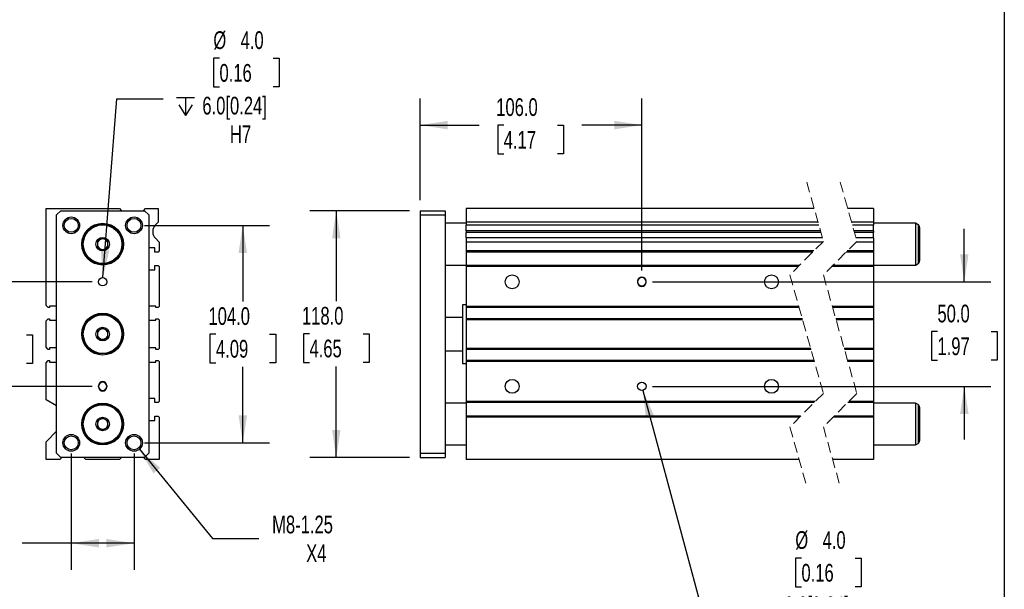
# Model space of a CAD drawing. Header units: millimetres. Extents: x 25 to 1095, y 25 to 838.
# Tile 4 of 5: x 621 to 1092, y 323 to 595. Entities that reach past the tile are written whole.
import ezdxf

# ---------------------------------------------------------------- set-up
doc = ezdxf.new("R2010")
doc.units = ezdxf.units.MM
doc.header["$LTSCALE"] = 4
doc.linetypes.add('SLD-Dashed', pattern=[1.905, 1.27, -0.635])
doc.linetypes.add('SLD-Solid', pattern=[0])
doc.layers.add('DIMENSIONS', color=140, linetype='SLD-Solid', lineweight=25)
doc.layers.add('TEXT', color=140, linetype='SLD-Solid', lineweight=25)
doc.styles.add('SLDTEXTSTYLE0', font='TXT', dxfattribs={"width": 0.7})
doc.dimstyles.new('SLDDIMSTYLE0', dxfattribs={"dimtxt": 8.632031, "dimasz": 13.208, "dimexe": 0, "dimexo": 0.0625, "dimgap": 2.158008, "dimtad": 0, "dimtih": 1, "dimtoh": 1, "dimrnd": 1e-09, "dimzin": 4, "dimdsep": 46, "dimtxsty": 'SLDTEXTSTYLE0', "dimsah": 1, "dimcen": 0.09, "dimadec": 0, "dimazin": 1, "dimtfac": 1, "dimtmove": 0, "dimatfit": 0, "dimfxl": 0, "dimfrac": 2, "dimtolj": 1, "dimtzin": 12, "dimarcsym": 0})
doc.dimstyles.new('SLDDIMSTYLE1', dxfattribs={"dimtxt": 8.632031, "dimasz": 13.208, "dimexe": 0, "dimexo": 0.0625, "dimgap": 2.158008, "dimtad": 0, "dimtih": 1, "dimtoh": 1, "dimrnd": 1e-09, "dimzin": 12, "dimdsep": 46, "dimtxsty": 'SLDTEXTSTYLE0', "dimsah": 1, "dimcen": 0, "dimadec": 0, "dimazin": 3, "dimtfac": 1, "dimtofl": 0, "dimtmove": 0, "dimatfit": 3, "dimfxl": 0, "dimfrac": 2, "dimtolj": 1, "dimtzin": 12, "dimarcsym": 0})
doc.dimstyles.new('SLDDIMSTYLE3', dxfattribs={"dimtxt": 8.632031, "dimasz": 13.208, "dimexe": 0, "dimexo": 0.0625, "dimgap": 2.158008, "dimtad": 0, "dimtih": 1, "dimtoh": 1, "dimrnd": 1e-09, "dimzin": 4, "dimdsep": 46, "dimtxsty": 'SLDTEXTSTYLE0', "dimsah": 1, "dimcen": 0.09, "dimadec": 0, "dimazin": 1, "dimtfac": 1, "dimtofl": 0, "dimtmove": 0, "dimatfit": 3, "dimfxl": 0, "dimfrac": 2, "dimtolj": 1, "dimtzin": 12, "dimarcsym": 0})
doc.dimstyles.new('SLDDIMSTYLE4', dxfattribs={"dimtxt": 8.632031, "dimasz": 13.208, "dimexe": 0, "dimexo": 0.0625, "dimgap": 2.158008, "dimtad": 0, "dimtih": 1, "dimtoh": 1, "dimrnd": 1e-09, "dimzin": 4, "dimdsep": 46, "dimtxsty": 'SLDTEXTSTYLE0', "dimsah": 1, "dimcen": 0, "dimadec": 0, "dimazin": 1, "dimtfac": 1, "dimtofl": 0, "dimtmove": 0, "dimatfit": 3, "dimfxl": 0, "dimfrac": 2, "dimtolj": 1, "dimtzin": 12, "dimarcsym": 0})

# ---------------------------------------------------------------- blocks, each defined once
blk = doc.blocks.new('_D_10')
at = {"layer": 'DIMENSIONS'}
for p, q in [((611.95, 469.68), (611.95, 495.08)), ((656.06, 469.68), (599.25, 469.68)), ((599.13, 444.34), (596.23, 444.34)), ((596.23, 444.34), (596.23, 430.62)), ((624.78, 444.34), (627.68, 444.34)), ((627.68, 444.34), (627.68, 430.62)), ((596.23, 430.62), (599.13, 430.62)), ((627.68, 430.62), (624.78, 430.62)), ((656.06, 419.68), (599.25, 419.68)), ((611.95, 419.68), (611.95, 394.28))]:
    blk.add_line(p, q, dxfattribs=at)
for points in [[(611.95, 469.68), (613.99, 482.89), (609.92, 482.89)], [(611.95, 419.68), (609.92, 406.47), (613.99, 406.47)]]:
    blk.add_solid(points, dxfattribs=at)
at = {"layer": 'DIMENSIONS', "char_height": 8.467, "attachment_point": 1, "style": 'SLDTEXTSTYLE0'}
for s, insert in [('50.0', (599.13, 457.19)), ('1.97', (599.13, 441.54))]:
    blk.add_mtext(s, dxfattribs=dict(at, insert=insert))
blk = doc.blocks.new('_D_11')
at = {"layer": 'DIMENSIONS'}
for p, q in [((681.22, 496.68), (740.84, 496.68)), ((728.14, 496.68), (728.14, 460.33)), ((715.32, 444.68), (712.42, 444.68)), ((712.42, 444.68), (712.42, 430.96)), ((740.97, 444.68), (743.87, 444.68)), ((743.87, 444.68), (743.87, 430.96)), ((712.42, 430.96), (715.32, 430.96)), ((728.14, 392.68), (728.14, 429.03)), ((743.87, 430.96), (740.97, 430.96)), ((681.22, 392.68), (740.84, 392.68))]:
    blk.add_line(p, q, dxfattribs=at)
for points in [[(728.14, 496.68), (726.11, 483.47), (730.17, 483.47)], [(728.14, 392.68), (730.17, 405.89), (726.11, 405.89)]]:
    blk.add_solid(points, dxfattribs=at)
at = {"layer": 'DIMENSIONS', "char_height": 8.467, "attachment_point": 1, "style": 'SLDTEXTSTYLE0'}
for s, insert in [('104.0', (711.73, 457.52)), ('4.09', (715.32, 441.87))]:
    blk.add_mtext(s, dxfattribs=dict(at, insert=insert))
blk = doc.blocks.new('_D_12')
at = {"layer": 'DIMENSIONS'}
for p, q in [((646.14, 387.6), (646.14, 331.98)), ((676.14, 387.6), (676.14, 331.98)), ((585.33, 344.68), (582.43, 344.68)), ((582.43, 344.68), (582.43, 330.96)), ((610.98, 344.68), (613.88, 344.68)), ((613.88, 344.68), (613.88, 330.96)), ((646.14, 344.68), (622.67, 344.68)), ((676.14, 344.68), (646.14, 344.68)), ((582.43, 330.96), (585.33, 330.96)), ((613.88, 330.96), (610.98, 330.96))]:
    blk.add_line(p, q, dxfattribs=at)
for points in [[(646.14, 344.68), (659.35, 342.65), (659.35, 346.71)], [(676.14, 344.68), (662.93, 346.71), (662.93, 342.65)]]:
    blk.add_solid(points, dxfattribs=at)
at = {"layer": 'DIMENSIONS', "char_height": 8.467, "attachment_point": 1, "style": 'SLDTEXTSTYLE0'}
for s, insert in [('30.0', (585.33, 357.52)), ('1.18', (585.33, 341.87))]:
    blk.add_mtext(s, dxfattribs=dict(at, insert=insert))
blk = doc.blocks.new('_D_13')
at = {"layer": 'DIMENSIONS'}
for p, q in [((678.68, 389.58), (713.59, 346.95)), ((713.59, 346.95), (735.81, 346.95))]:
    blk.add_line(p, q, dxfattribs=at)
blk.add_solid([(678.68, 389.58), (685.47, 378.08), (688.62, 380.65)], dxfattribs=at)
at = {"layer": 'DIMENSIONS', "char_height": 8.467, "attachment_point": 1, "style": 'SLDTEXTSTYLE0'}
for s, insert in [('M8-1.25', (742.16, 357.86)), ('X4', (758.44, 344.14))]:
    blk.add_mtext(s, dxfattribs=dict(at, insert=insert))
blk = doc.blocks.new('SW_SYMBOL_HOLE_DEPTH')
at = {"layer": 'DIMENSIONS', "color": 0}
for p, q in [((0, 3500), (3200, 3500)), ((400, 2220), (1600, 300)), ((1600, 3500), (1600, 300)), ((2800, 2220), (1600, 300))]:
    blk.add_line(p, q, dxfattribs=at)
blk = doc.blocks.new('_D_14')
at = {"layer": 'DIMENSIONS'}
for p, q in [((716.99, 576.63), (714.1, 576.63)), ((714.1, 576.63), (714.1, 562.91)), ((742.65, 576.63), (745.54, 576.63)), ((745.54, 576.63), (745.54, 562.91)), ((714.1, 562.91), (716.99, 562.91)), ((745.54, 562.91), (742.65, 562.91)), ((661.3, 471.67), (667.88, 557.23)), ((667.88, 557.23), (690.11, 557.23))]:
    blk.add_line(p, q, dxfattribs=at)
blk.add_solid([(661.3, 471.67), (664.34, 484.69), (660.28, 485)], dxfattribs=at)
at = {"layer": 'DIMENSIONS', "xscale": 0.002688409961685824, "yscale": 0.002688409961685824, "zscale": 0.002688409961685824}
blk.add_blockref('SW_SYMBOL_HOLE_DEPTH', (696.46, 548.4), dxfattribs=at)
at = {"layer": 'DIMENSIONS', "char_height": 8.467, "attachment_point": 1, "style": 'SLDTEXTSTYLE0'}
for s, insert in [('%%c', (714.07, 589.47)), ('4.0', (727.1, 589.47)), ('0.16', (716.99, 573.82)), ('6.0[0.24]', (708.81, 558.17)), ('H7', (721.99, 544.45))]:
    blk.add_mtext(s, dxfattribs=dict(at, insert=insert))
blk = doc.blocks.new('_D_15')
at = {"layer": 'DIMENSIONS'}
for p, q in [((807.83, 503.68), (760.14, 503.68)), ((772.84, 503.68), (772.84, 460.48)), ((760.02, 444.83), (757.12, 444.83)), ((757.12, 444.83), (757.12, 431.11)), ((785.67, 444.83), (788.57, 444.83)), ((788.57, 444.83), (788.57, 431.11)), ((757.12, 431.11), (760.02, 431.11)), ((772.84, 385.68), (772.84, 429.18)), ((788.57, 431.11), (785.67, 431.11)), ((807.83, 385.68), (760.14, 385.68))]:
    blk.add_line(p, q, dxfattribs=at)
for points in [[(772.84, 503.68), (770.81, 490.47), (774.87, 490.47)], [(772.84, 385.68), (774.87, 398.89), (770.81, 398.89)]]:
    blk.add_solid(points, dxfattribs=at)
at = {"layer": 'DIMENSIONS', "char_height": 8.467, "attachment_point": 1, "style": 'SLDTEXTSTYLE0'}
for s, insert in [('118.0', (756.43, 457.68)), ('4.65', (760.02, 442.03))]:
    blk.add_mtext(s, dxfattribs=dict(at, insert=insert))
blk = doc.blocks.new('_D_16')
at = {"layer": 'DIMENSIONS'}
for p, q in [((812.91, 508.76), (812.91, 557.31)), ((918.91, 475.01), (918.91, 557.31)), ((812.91, 544.61), (841.19, 544.61)), ((852.89, 544.61), (849.99, 544.61)), ((849.99, 544.61), (849.99, 530.89)), ((878.54, 544.61), (881.44, 544.61)), ((881.44, 544.61), (881.44, 530.89)), ((918.91, 544.61), (890.23, 544.61)), ((849.99, 530.89), (852.89, 530.89)), ((881.44, 530.89), (878.54, 530.89))]:
    blk.add_line(p, q, dxfattribs=at)
for points in [[(812.91, 544.61), (826.12, 542.57), (826.12, 546.64)], [(918.91, 544.61), (905.71, 546.64), (905.71, 542.57)]]:
    blk.add_solid(points, dxfattribs=at)
at = {"layer": 'DIMENSIONS', "char_height": 8.467, "attachment_point": 1, "style": 'SLDTEXTSTYLE0'}
for s, insert in [('106.0', (849.3, 557.45)), ('4.17', (852.89, 541.8))]:
    blk.add_mtext(s, dxfattribs=dict(at, insert=insert))
blk = doc.blocks.new('_D_17')
at = {"layer": 'DIMENSIONS'}
for p, q in [((919.43, 417.75), (946.11, 318.19)), ((995.22, 337.58), (992.32, 337.58)), ((992.32, 337.58), (992.32, 323.86)), ((1020.87, 337.58), (1023.77, 337.58)), ((1023.77, 337.58), (1023.77, 323.86)), ((992.32, 323.86), (995.22, 323.86)), ((1023.77, 323.86), (1020.87, 323.86)), ((946.11, 318.19), (968.33, 318.19))]:
    blk.add_line(p, q, dxfattribs=at)
blk.add_solid([(919.43, 417.75), (920.89, 404.46), (924.81, 405.51)], dxfattribs=at)
at = {"layer": 'DIMENSIONS', "xscale": 0.002688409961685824, "yscale": 0.002688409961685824, "zscale": 0.002688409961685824}
blk.add_blockref('SW_SYMBOL_HOLE_DEPTH', (974.68, 309.35), dxfattribs=at)
at = {"layer": 'DIMENSIONS', "char_height": 8.467, "attachment_point": 1, "style": 'SLDTEXTSTYLE0'}
for s, insert in [('%%c', (992.29, 350.43)), ('4.0', (1005.33, 350.43)), ('0.16', (995.22, 334.78)), ('6.0[0.24]', (987.03, 319.13)), ('H7', (1000.21, 305.41))]:
    blk.add_mtext(s, dxfattribs=dict(at, insert=insert))
blk = doc.blocks.new('_D_18')
at = {"layer": 'DIMENSIONS'}
for p, q in [((1073.06, 469.68), (1073.06, 495.08)), ((923.99, 469.68), (1085.76, 469.68)), ((1060.24, 445.9), (1057.34, 445.9)), ((1057.34, 445.9), (1057.34, 432.18)), ((1085.89, 445.9), (1088.79, 445.9)), ((1088.79, 445.9), (1088.79, 432.18)), ((1057.34, 432.18), (1060.24, 432.18)), ((1088.79, 432.18), (1085.89, 432.18)), ((923.99, 419.68), (1085.76, 419.68)), ((1073.06, 419.68), (1073.06, 394.28))]:
    blk.add_line(p, q, dxfattribs=at)
for points in [[(1073.06, 469.68), (1075.1, 482.89), (1071.03, 482.89)], [(1073.06, 419.68), (1071.03, 406.47), (1075.1, 406.47)]]:
    blk.add_solid(points, dxfattribs=at)
at = {"layer": 'DIMENSIONS', "char_height": 8.467, "attachment_point": 1, "style": 'SLDTEXTSTYLE0'}
for s, insert in [('50.0', (1060.24, 458.75)), ('1.97', (1060.24, 443.1))]:
    blk.add_mtext(s, dxfattribs=dict(at, insert=insert))

msp = doc.modelspace()

# ---------------------------------------------------------------- linework, layer by layer
at = {"color": 7, "linetype": 'SLD-Dashed', "lineweight": 18}
for p, q in [((997.724, 517.378), (1005.724, 489.028)), ((1013.724, 517.378), (1021.724, 489.028)), ((1005.724, 489.028), (989.724, 473.028)), ((1021.724, 489.028), (1005.724, 473.028)), ((989.724, 473.028), (1005.724, 416.328)), ((1005.724, 473.028), (1021.724, 416.328)), ((1005.724, 416.328), (989.724, 400.328)), ((1021.724, 416.328), (1005.724, 400.328)), ((989.724, 400.328), (997.724, 371.978)), ((1005.724, 400.328), (1013.724, 371.978))]:
    msp.add_line(p, q, dxfattribs=at)
for p, q in [((634.143, 458.358), (634.143, 504.678)), ((634.143, 504.678), (669.143, 504.678)), ((639.143, 501.678), (641.143, 503.678)), ((641.143, 503.678), (681.143, 503.678)), ((669.143, 504.678), (670.143, 503.678)), ((680.643, 503.678), (681.643, 504.678)), ((681.143, 503.678), (683.143, 501.678)), ((681.643, 504.678), (687.643, 504.678)), ((687.643, 504.678), (687.643, 498.178)), ((812.915, 503.678), (824.915, 503.678)), ((812.915, 503.678), (812.915, 501.678)), ((824.915, 503.678), (824.915, 501.678)), ((1001.308, 504.678), (834.915, 504.678)), ((834.915, 504.678), (834.915, 498.178)), ((1029.714, 504.678), (1017.308, 504.678)), ((1029.714, 504.678), (1029.714, 498.178)), ((639.143, 387.678), (639.143, 501.678)), ((683.143, 501.678), (683.143, 387.678)), ((812.915, 501.678), (812.915, 387.678)), ((812.915, 501.678), (824.915, 501.678)), ((824.915, 501.678), (824.915, 387.678)), ((687.643, 498.178), (686.178, 496.714)), ((834.915, 497.678), (824.915, 497.678)), ((1003.142, 498.178), (834.915, 498.178)), ((834.915, 498.178), (834.915, 496.714)), ((1003.555, 496.714), (834.915, 496.714)), ((834.915, 494.028), (834.915, 496.714)), ((1029.714, 498.178), (1019.142, 498.178)), ((1029.714, 496.714), (1019.555, 496.714)), ((1029.714, 498.178), (1029.714, 496.714)), ((1049.714, 497.678), (1029.714, 497.678)), ((1029.714, 494.028), (1029.714, 496.714)), ((1050.964, 496.957), (1049.714, 497.678)), ((1049.714, 497.678), (1049.714, 477.678)), ((1050.964, 496.957), (1050.964, 478.4)), ((1051.714, 495.658), (1051.714, 479.699)), ((685.143, 494.028), (685.143, 493.328)), ((686.178, 490.643), (688.143, 488.678)), ((1004.313, 494.028), (834.915, 494.028)), ((834.915, 494.028), (834.915, 493.328)), ((1004.511, 493.328), (834.915, 493.328)), ((834.915, 490.643), (834.915, 493.328)), ((1005.269, 490.643), (834.915, 490.643)), ((834.915, 490.643), (834.915, 488.678)), ((1029.714, 494.028), (1020.313, 494.028)), ((1029.714, 493.328), (1020.511, 493.328)), ((1029.714, 490.643), (1021.269, 490.643)), ((1029.714, 494.028), (1029.714, 493.328)), ((1029.714, 490.643), (1029.714, 493.328)), ((1029.714, 490.643), (1029.714, 488.678)), ((686.143, 485.928), (683.143, 485.928)), ((686.143, 483.928), (686.143, 485.928)), ((688.143, 488.678), (688.143, 484.428)), ((1005.374, 488.678), (834.915, 488.678)), ((834.915, 488.678), (834.915, 484.428)), ((1029.714, 488.678), (1021.374, 488.678)), ((1029.714, 488.678), (1029.714, 484.428)), ((687.643, 483.928), (686.143, 483.928)), ((688.143, 484.428), (687.643, 483.928)), ((1001.124, 484.428), (834.915, 484.428)), ((834.915, 484.428), (834.915, 483.928)), ((1000.624, 483.928), (834.915, 483.928)), ((834.915, 483.928), (834.915, 477.428)), ((1029.714, 483.928), (1016.624, 483.928)), ((1029.714, 484.428), (1017.124, 484.428)), ((1029.714, 484.428), (1029.714, 483.928)), ((1029.714, 483.928), (1029.714, 477.428)), ((683.143, 475.428), (686.143, 475.428)), ((686.143, 475.428), (686.143, 477.428)), ((686.143, 477.428), (687.643, 477.428)), ((687.643, 477.428), (688.143, 476.928)), ((688.143, 476.928), (688.143, 457.858)), ((824.915, 477.678), (834.915, 477.678)), ((994.124, 477.428), (834.915, 477.428)), ((834.915, 477.428), (834.915, 476.928)), ((993.624, 476.928), (834.915, 476.928)), ((834.915, 476.928), (834.915, 457.858)), ((1029.714, 476.928), (1009.624, 476.928)), ((1029.714, 477.428), (1010.124, 477.428)), ((1029.714, 477.678), (1049.714, 477.678)), ((1029.714, 477.428), (1029.714, 476.928)), ((1029.714, 476.928), (1029.714, 457.858)), ((1049.714, 477.678), (1050.964, 478.4)), ((916.915, 469.928), (916.915, 469.428)), ((920.915, 469.428), (920.915, 469.928)), ((635.143, 457.358), (634.143, 458.358)), ((635.793, 457.358), (635.143, 457.358)), ((639.143, 458.078), (635.793, 458.078)), ((635.793, 458.078), (635.793, 457.358)), ((686.493, 458.078), (683.143, 458.078)), ((686.493, 457.358), (686.493, 458.078)), ((687.643, 457.358), (686.493, 457.358)), ((688.143, 457.858), (687.643, 457.358)), ((834.915, 458.678), (833.165, 458.678)), ((833.165, 458.678), (833.165, 430.678)), ((994.005, 457.858), (834.915, 457.858)), ((834.915, 457.858), (834.915, 457.358)), ((994.146, 457.358), (834.915, 457.358)), ((834.915, 457.358), (834.915, 452.008)), ((1029.714, 457.858), (1010.005, 457.858)), ((1029.714, 457.358), (1010.146, 457.358)), ((1029.714, 457.858), (1029.714, 457.358)), ((1029.714, 457.358), (1029.714, 452.008)), ((634.143, 451.008), (635.143, 452.008)), ((635.143, 452.008), (635.793, 452.008)), ((635.793, 452.008), (635.793, 451.278)), ((686.493, 451.278), (686.493, 452.008)), ((686.493, 452.008), (687.643, 452.008)), ((687.643, 452.008), (688.143, 451.508)), ((833.165, 452.678), (824.915, 452.678)), ((995.656, 452.008), (834.915, 452.008)), ((834.915, 452.008), (834.915, 451.508)), ((1029.714, 452.008), (1011.656, 452.008)), ((1029.714, 452.008), (1029.714, 451.508)), ((634.143, 438.348), (634.143, 451.008)), ((635.793, 451.278), (639.143, 451.278)), ((683.143, 451.278), (686.493, 451.278)), ((688.143, 451.508), (688.143, 437.848)), ((995.797, 451.508), (834.915, 451.508)), ((834.915, 451.508), (834.915, 437.848)), ((1029.714, 451.508), (1011.797, 451.508)), ((1029.714, 451.508), (1029.714, 437.848)), ((635.143, 437.348), (634.143, 438.348)), ((639.143, 438.078), (635.793, 438.078)), ((635.793, 438.078), (635.793, 437.348)), ((686.493, 438.078), (683.143, 438.078)), ((686.493, 437.348), (686.493, 438.078)), ((688.143, 437.848), (687.643, 437.348)), ((999.652, 437.848), (834.915, 437.848)), ((834.915, 437.848), (834.915, 437.348)), ((1029.714, 437.848), (1015.652, 437.848)), ((1029.714, 437.848), (1029.714, 437.348)), ((635.793, 437.348), (635.143, 437.348)), ((687.643, 437.348), (686.493, 437.348)), ((824.915, 436.678), (833.165, 436.678)), ((999.793, 437.348), (834.915, 437.348)), ((834.915, 437.348), (834.915, 431.998)), ((1029.714, 437.348), (1015.793, 437.348)), ((1029.714, 437.348), (1029.714, 431.998)), ((634.143, 430.998), (635.143, 431.998)), ((634.143, 413.178), (634.143, 430.998)), ((635.143, 431.998), (635.793, 431.998)), ((635.793, 431.998), (635.793, 431.278)), ((635.793, 431.278), (639.143, 431.278)), ((683.143, 431.278), (686.493, 431.278)), ((686.493, 431.278), (686.493, 431.998)), ((686.493, 431.998), (687.643, 431.998)), ((687.643, 431.998), (688.143, 431.498)), ((688.143, 431.498), (688.143, 412.428)), ((833.165, 430.678), (834.915, 430.678)), ((1001.302, 431.998), (834.915, 431.998)), ((834.915, 431.998), (834.915, 431.498)), ((1001.443, 431.498), (834.915, 431.498)), ((834.915, 431.498), (834.915, 412.428)), ((1029.714, 431.998), (1017.302, 431.998)), ((1029.714, 431.498), (1017.443, 431.498)), ((1029.714, 431.998), (1029.714, 431.498)), ((1029.714, 431.498), (1029.714, 412.428)), ((659.143, 419.428), (659.143, 419.928)), ((663.143, 419.928), (663.143, 419.428)), ((639.143, 410.292), (634.143, 413.178)), ((686.143, 413.928), (683.143, 413.928)), ((686.143, 411.928), (686.143, 413.928)), ((687.643, 411.928), (686.143, 411.928)), ((688.143, 412.428), (687.643, 411.928)), ((834.915, 411.678), (824.915, 411.678)), ((1001.824, 412.428), (834.915, 412.428)), ((834.915, 412.428), (834.915, 411.928)), ((1001.324, 411.928), (834.915, 411.928)), ((834.915, 411.928), (834.915, 405.428)), ((1029.714, 411.928), (1017.324, 411.928)), ((1029.714, 412.428), (1017.824, 412.428)), ((1029.714, 412.428), (1029.714, 411.928)), ((1029.714, 411.928), (1029.714, 405.428)), ((1049.714, 411.678), (1029.714, 411.678)), ((1050.964, 410.957), (1049.714, 411.678)), ((1049.714, 411.678), (1049.714, 391.678)), ((1050.964, 410.957), (1050.964, 392.4)), ((1051.714, 409.658), (1051.714, 393.699)), ((686.143, 403.428), (686.143, 405.428)), ((686.143, 405.428), (687.643, 405.428)), ((687.643, 405.428), (688.143, 404.928)), ((688.143, 404.928), (688.143, 384.678)), ((994.824, 405.428), (834.915, 405.428)), ((834.915, 405.428), (834.915, 404.928)), ((994.324, 404.928), (834.915, 404.928)), ((834.915, 404.928), (834.915, 384.678)), ((1029.714, 404.928), (1010.324, 404.928)), ((1029.714, 405.428), (1010.824, 405.428)), ((1029.714, 405.428), (1029.714, 404.928)), ((1029.714, 404.928), (1029.714, 384.678)), ((683.143, 403.428), (686.143, 403.428)), ((634.143, 393.178), (639.143, 398.178)), ((634.143, 384.678), (634.143, 393.178)), ((824.915, 391.678), (834.915, 391.678)), ((1029.714, 391.678), (1049.714, 391.678)), ((1049.714, 391.678), (1050.964, 392.4)), ((641.143, 385.678), (639.143, 387.678)), ((683.143, 387.678), (681.143, 385.678)), ((812.915, 387.678), (824.915, 387.678)), ((812.915, 387.678), (812.915, 385.678)), ((824.915, 387.678), (824.915, 385.678)), ((640.643, 384.678), (634.143, 384.678)), ((641.643, 385.678), (640.643, 384.678)), ((681.143, 385.678), (641.143, 385.678)), ((653.143, 384.678), (652.143, 385.678)), ((669.143, 384.678), (653.143, 384.678)), ((670.143, 385.678), (669.143, 384.678)), ((681.643, 384.678), (680.643, 385.678)), ((688.143, 384.678), (681.643, 384.678)), ((812.915, 385.678), (824.915, 385.678)), ((994.14, 384.678), (834.915, 384.678)), ((1029.714, 384.678), (1010.14, 384.678))]:
    msp.add_line(p, q)
for centre, radius in [((646.143, 496.678), 4), ((646.143, 496.678), 3.323), ((676.143, 496.678), 4), ((676.143, 496.678), 3.324), ((661.143, 487.678), 10), ((661.143, 487.678), 9.5), ((661.143, 487.678), 9.25), ((661.143, 487.678), 3.25), ((661.143, 469.678), 2), ((856.915, 469.678), 3.323), ((980.915, 469.678), 3.323), ((661.143, 444.678), 10), ((661.143, 444.678), 9.5), ((661.143, 444.678), 9.25), ((661.143, 444.678), 3.25), ((856.915, 419.678), 3.323), ((918.915, 419.678), 2), ((980.915, 419.678), 3.323), ((661.143, 401.678), 10), ((661.143, 401.678), 9.5), ((661.143, 401.678), 9.25), ((661.143, 401.678), 3.25), ((646.143, 392.678), 4), ((646.143, 392.678), 3.323), ((676.143, 392.678), 4), ((676.143, 392.678), 3.324)]:
    msp.add_circle(centre, radius)
for centre, radius, start, end in [((689.143, 494.028), 4, 137.82081, 180), ((1050.214, 495.658), 1.5, 359.99976, 59.99959), ((661.143, 487.678), 2.5, 120, 180), ((661.143, 487.678), 2.5, 60, 120), ((661.143, 487.678), 2.5, 0, 60), ((689.143, 493.328), 4, 180, 222.17919), ((661.143, 487.678), 2.5, 180, 240), ((661.143, 487.678), 2.5, 240, 300), ((661.143, 487.678), 2.5, 300, 0), ((1050.214, 479.699), 1.5, 300.00015, 0.00051), ((918.915, 469.928), 2, 0.00004, 179.99996), ((918.915, 469.678), 2, 0.00004, 179.99996), ((918.915, 469.678), 2, 180.00002, 359.99998), ((918.915, 469.428), 2, 180.00002, 359.99998), ((661.143, 444.678), 2.5, 120, 180), ((661.143, 444.678), 2.5, 180, 240), ((661.143, 444.678), 2.5, 60, 120), ((661.143, 444.678), 2.5, 240, 300), ((661.143, 444.678), 2.5, 0, 60), ((661.143, 444.678), 2.5, 300, 0), ((661.143, 419.928), 2, 0, 180), ((661.143, 419.678), 2, 0, 180), ((661.143, 419.678), 2, 180, 0), ((661.143, 419.428), 2, 180, 0), ((1050.214, 409.658), 1.5, 359.99949, 59.99985), ((661.143, 401.678), 2.5, 120, 180), ((661.143, 401.678), 2.5, 180, 240), ((661.143, 401.678), 2.5, 60, 120), ((661.143, 401.678), 2.5, 0, 60), ((661.143, 401.678), 2.5, 300, 0), ((661.143, 401.678), 2.5, 240, 300), ((1050.214, 393.699), 1.5, 300.00041, 0.00024)]:
    msp.add_arc(centre, radius, start, end)
for points in [[(661.143, 490.565), (660.947, 490.452), (660.748, 490.337), (660.437, 490.158), (660.332, 490.097), (660.117, 489.973), (660.006, 489.909), (659.679, 489.72), (659.465, 489.596), (659.041, 489.352), (658.839, 489.235), (658.643, 489.122)], [(663.643, 489.122), (663.447, 489.235), (663.248, 489.35), (662.937, 489.529), (662.832, 489.59), (662.617, 489.714), (662.506, 489.778), (662.179, 489.967), (661.965, 490.091), (661.541, 490.335), (661.339, 490.452), (661.143, 490.565)], [(658.643, 489.122), (658.643, 488.896), (658.643, 488.666), (658.643, 488.307), (658.643, 488.186), (658.643, 487.938), (658.643, 487.81), (658.643, 487.432), (658.643, 487.184), (658.643, 486.696), (658.643, 486.462), (658.643, 486.235)], [(658.643, 486.235), (658.838, 486.122), (659.038, 486.007), (659.348, 485.828), (659.453, 485.767), (659.668, 485.643), (659.779, 485.579), (660.106, 485.39), (660.321, 485.266), (660.744, 485.022), (660.946, 484.905), (661.143, 484.792)], [(661.143, 484.792), (661.338, 484.904), (661.538, 485.02), (661.848, 485.199), (661.953, 485.26), (662.168, 485.384), (662.279, 485.448), (662.606, 485.637), (662.821, 485.761), (663.244, 486.005), (663.446, 486.122), (663.643, 486.235)], [(663.643, 486.235), (663.643, 486.461), (663.643, 486.691), (663.643, 487.05), (663.643, 487.171), (663.643, 487.419), (663.643, 487.547), (663.643, 487.925), (663.643, 488.173), (663.643, 488.661), (663.643, 488.895), (663.643, 489.122)], [(661.143, 447.565), (660.947, 447.452), (660.748, 447.337), (660.437, 447.158), (660.332, 447.097), (660.117, 446.973), (660.006, 446.909), (659.679, 446.72), (659.465, 446.596), (659.041, 446.352), (658.839, 446.235), (658.643, 446.122)], [(663.643, 446.122), (663.447, 446.235), (663.248, 446.35), (662.937, 446.529), (662.832, 446.59), (662.617, 446.714), (662.506, 446.778), (662.179, 446.967), (661.965, 447.091), (661.541, 447.335), (661.339, 447.452), (661.143, 447.565)], [(658.643, 446.122), (658.643, 445.896), (658.643, 445.666), (658.643, 445.307), (658.643, 445.186), (658.643, 444.938), (658.643, 444.81), (658.643, 444.432), (658.643, 444.184), (658.643, 443.696), (658.643, 443.462), (658.643, 443.235)], [(658.643, 443.235), (658.838, 443.122), (659.038, 443.007), (659.348, 442.828), (659.453, 442.767), (659.668, 442.643), (659.779, 442.579), (660.106, 442.39), (660.321, 442.266), (660.744, 442.022), (660.946, 441.905), (661.143, 441.792)], [(661.143, 441.792), (661.338, 441.904), (661.538, 442.02), (661.848, 442.199), (661.953, 442.26), (662.168, 442.384), (662.279, 442.448), (662.606, 442.637), (662.821, 442.761), (663.244, 443.005), (663.446, 443.122), (663.643, 443.235)], [(663.643, 443.235), (663.643, 443.461), (663.643, 443.691), (663.643, 444.05), (663.643, 444.171), (663.643, 444.419), (663.643, 444.547), (663.643, 444.925), (663.643, 445.173), (663.643, 445.661), (663.643, 445.895), (663.643, 446.122)], [(661.143, 404.565), (660.947, 404.452), (660.748, 404.337), (660.437, 404.158), (660.332, 404.097), (660.117, 403.973), (660.006, 403.909), (659.679, 403.72), (659.465, 403.596), (659.041, 403.352), (658.839, 403.235), (658.643, 403.122)], [(658.643, 403.122), (658.643, 402.896), (658.643, 402.666), (658.643, 402.307), (658.643, 402.186), (658.643, 401.938), (658.643, 401.81), (658.643, 401.432), (658.643, 401.184), (658.643, 400.696), (658.643, 400.462), (658.643, 400.235)], [(658.643, 400.235), (658.838, 400.122), (659.038, 400.007), (659.348, 399.828), (659.453, 399.767), (659.668, 399.643), (659.779, 399.579), (660.106, 399.39), (660.321, 399.266), (660.744, 399.022), (660.946, 398.905), (661.143, 398.792)], [(663.643, 403.122), (663.447, 403.235), (663.248, 403.35), (662.937, 403.529), (662.832, 403.59), (662.617, 403.714), (662.506, 403.778), (662.179, 403.967), (661.965, 404.091), (661.541, 404.335), (661.339, 404.452), (661.143, 404.565)], [(661.143, 398.792), (661.338, 398.904), (661.538, 399.02), (661.848, 399.199), (661.953, 399.26), (662.168, 399.384), (662.279, 399.448), (662.606, 399.637), (662.821, 399.761), (663.244, 400.005), (663.446, 400.122), (663.643, 400.235)], [(663.643, 400.235), (663.643, 400.461), (663.643, 400.691), (663.643, 401.05), (663.643, 401.171), (663.643, 401.419), (663.643, 401.547), (663.643, 401.925), (663.643, 402.173), (663.643, 402.661), (663.643, 402.895), (663.643, 403.122)]]:
    msp.add_open_spline(points, degree=3, knots=[0, 0, 0, 0, 0.25, 0.25, 0.375, 0.375, 0.5, 0.5, 0.75, 0.75, 1, 1, 1, 1])
at = {"layer": 'TEXT'}
msp.add_line((1092.2, 838.2), (1092.2, 25.4), dxfattribs=at)

# ---------------------------------------------------------------- dimensions: what is measured, and where the dimension line sits
at = {"layer": 'DIMENSIONS'}
for p1, p2, picture, middle in [((660.989, 467.684), (661.296, 471.673), '_D_14', (729.82, 561.692)), ((918.397, 421.61), (919.433, 417.747), '_D_17', (1008.045, 322.648))]:
    dim = msp.add_diameter_dim_2p(p1=p1, p2=p2, text='<>\\P{\\fGDT;x}6.0[0.24]\\PH7', dimstyle='SLDDIMSTYLE4', dxfattribs=at)
    dim.commit()
    dim.dimension.update_dxf_attribs({"geometry": picture, "text_midpoint": middle, "dimtype": 163})
for base, p1, p2, picture, middle in [((918.915, 544.605), (812.915, 503.678), (918.915, 469.928), '_D_16', (865.713, 544.605)), ((646.143, 344.678), (676.143, 392.678), (646.143, 392.678), '_D_12', (598.153, 344.678))]:
    dim = msp.add_linear_dim(base=base, p1=p1, p2=p2, dimstyle='SLDDIMSTYLE3', dxfattribs=at)
    dim.commit()
    dim.dimension.update_dxf_attribs({"geometry": picture, "text_midpoint": middle, "dimtype": 160})
for base, p1, p2, dimstyle, picture, middle in [((772.843, 385.678), (812.915, 503.678), (812.915, 385.678), 'SLDDIMSTYLE3', '_D_15', (772.843, 444.832)), ((611.954, 419.678), (661.143, 469.678), (661.143, 419.678), 'SLDDIMSTYLE0', '_D_10', (611.954, 444.344)), ((728.143, 392.678), (676.143, 496.678), (676.143, 392.678), 'SLDDIMSTYLE3', '_D_11', (728.143, 444.678)), ((1073.063, 419.678), (918.915, 469.678), (918.915, 419.678), 'SLDDIMSTYLE0', '_D_18', (1073.063, 445.903))]:
    dim = msp.add_linear_dim(base=base, p1=p1, p2=p2, angle=90, dimstyle=dimstyle, dxfattribs=at)
    dim.commit()
    dim.dimension.update_dxf_attribs({"geometry": picture, "text_midpoint": middle, "dimtype": 160})
dim = msp.add_diameter_dim_2p(p1=(673.609, 395.773), p2=(678.677, 389.583), text='M8-1.25\\PX4', dimstyle='SLDDIMSTYLE1', override={"dimpost": '<>'}, dxfattribs=at)
dim.commit()
dim.dimension.update_dxf_attribs({"geometry": '_D_13', "text_midpoint": (765.899, 346.945), "dimtype": 163})

doc.saveas('drawing.dxf')
